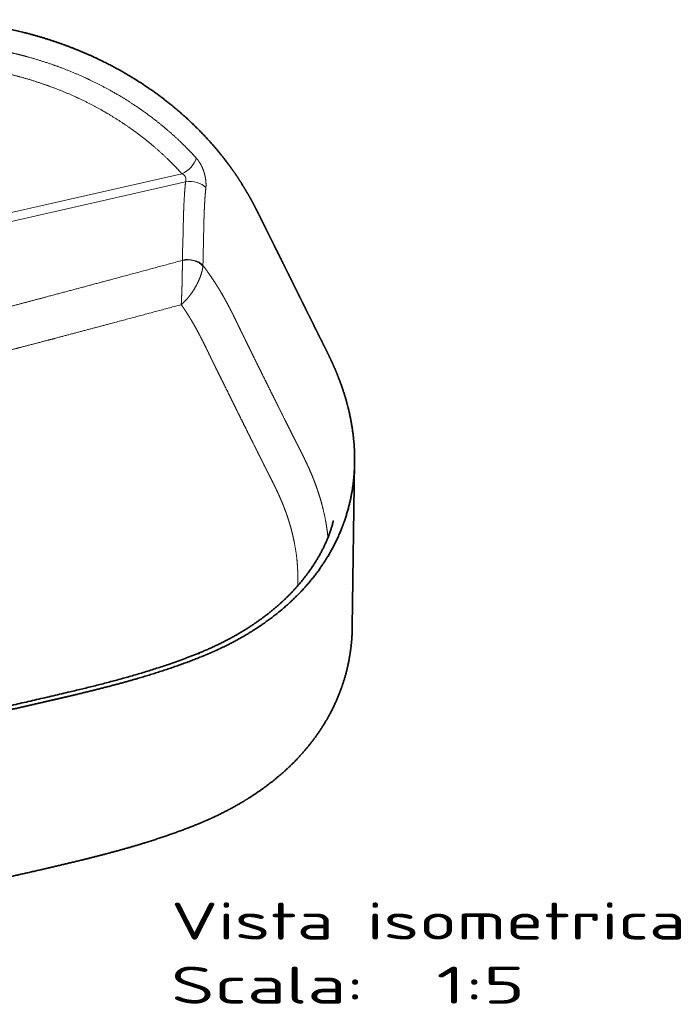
# Model space of a CAD drawing. Extents: x 30 to 395, y 31 to 279.
# Tile 9 of 10: x 332 to 395, y 33 to 126. Entities that reach past the tile are written whole.
import ezdxf
from ezdxf.enums import TextEntityAlignment as Align

# ---------------------------------------------------------------- set-up
doc = ezdxf.new("R2010")
doc.units = 0
doc.layers.get('0').update_dxf_attribs({"lineweight": 13})
doc.styles.get("Standard").update_dxf_attribs({"font": 'isocp.shx'})

# ---------------------------------------------------------------- blocks, each defined once
blk = doc.blocks.new('BLOCK96')
at = {"color": 7, "lineweight": 13}
for s, p, p2 in [('Vista isometrica', (230, -414.28), (472.88, -414.28)), ('Scala:', (230, -444.52), (321.08, -444.52)), ('  1:5', (321.08, -444.52), (396.98, -444.52))]:
    blk.add_text(s, height=17.5, dxfattribs=at).set_placement(p, p2, align=Align.FIT)
blk = doc.blocks.new('BLOCK97')
at = {"color": 7, "lineweight": 13}
for p, q in [((235.15, -52.71), (-150.78, -140.5)), ((236.88, -56.47), (-150.7, -144.64))]:
    blk.add_line(p, q, dxfattribs=at)
at = {"color": 7, "lineweight": 13, "ltscale": 0.003634}
blk.add_line((235.36, -93.48), (235.35, -93.63), dxfattribs=at)
at = {"color": 7, "lineweight": 35}
blk.add_line((315.53, -266.6), (316.62, -188.95), dxfattribs=at)
at = {"color": 7, "lineweight": 13, "ltscale": 0.000196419}
blk.add_line((242.84, -279.13), (242.84, -279.13), dxfattribs=at)
at = {"color": 7, "lineweight": 13}
for centre, radius, start, end in [((-16909.85, 339.03), 17150.66, 358.554952, 358.61808), ((-16197.54, 281.71), 16446.92, 358.684159, 358.750173), ((235.83, -95.42), 9.23, 354.7372, 356.594)]:
    blk.add_arc(centre, radius, start, end, dxfattribs=at)
for centre, major_axis, ratio, start_param, end_param in [((235.44, -47.07), (5.92, 5.38), 0.575119, 4.18821, 5.555993), ((239.58, -61.37), (7.95, -0.88), 0.624027, 0.603743, 1.985634), ((238.06, -98.52), (7.99, -0.47), 0.637259, 0.547475, 1.952713), ((238.06, -98.38), (8, -0.2), 0.644831, 0.523836, 1.931554)]:
    blk.add_ellipse(centre, major_axis=major_axis, ratio=ratio, start_param=start_param, end_param=end_param, dxfattribs=at)
at = {"color": 7, "lineweight": 35}
for points, degree, knots in [([(287.31, -103.94), (285.76, -100.83), (284.21, -97.72), (282.7, -94.66), (280.48, -90.21), (278.43, -86.07), (277.74, -84.7), (276.56, -82.33), (275.46, -80.1), (274.99, -79.15), (273.97, -77.09), (273.03, -75.15), (272.52, -74.12), (271.45, -71.95), (270.42, -69.93), (269.88, -68.86), (268.71, -66.63), (267.53, -64.46), (266.88, -63.3), (265.42, -60.75), (263.79, -58.06), (262.83, -56.54), (260.99, -53.72), (258.82, -50.63), (257.83, -49.24), (255.16, -45.66), (252.05, -41.79), (250.02, -39.39), (247.24, -36.27), (244.23, -33.14), (243.57, -32.46), (242.16, -31.04), (240.71, -29.63), (239.95, -28.89), (235.66, -24.83), (231.13, -20.93), (227.27, -17.85), (220.23, -12.64), (212.81, -7.87), (209.51, -5.88), (202.77, -2.05), (195.78, 1.42), (192.21, 3.08), (184.1, 6.57), (175.75, 9.6), (171.06, 11.13), (161.12, 14.03), (150.91, 16.27), (145.49, 17.27), (135.95, 18.69), (126.26, 19.55), (122.1, 19.81), (115.11, 20.06), (108.1, 20.02), (105.28, 19.96), (99.17, 19.72), (93.06, 19.25), (89.78, 18.94), (85.13, 18.41), (80.51, 17.72), (79.18, 17.51), (76.49, 17.07), (73.81, 16.58), (72.48, 16.33), (69.62, 15.77), (66.77, 15.17), (65.26, 14.85), (63.14, 14.39), (61.03, 13.91), (60.43, 13.78), (59.83, 13.64), (59.22, 13.51)], 5, [0, 0, 0, 0, 0, 0, 36.312335, 36.312335, 36.312335, 55.211603, 55.211603, 55.211603, 69.983861, 69.983861, 69.983861, 88.277886, 88.277886, 88.277886, 110.031453, 110.031453, 110.031453, 135.230226, 135.230226, 135.230226, 164.780305, 164.780305, 164.780305, 187.245575, 187.245575, 187.245575, 220.947714, 220.947714, 220.947714, 230.308706, 230.308706, 230.308706, 240.549941, 240.549941, 240.549941, 287.271682, 287.271682, 287.271682, 323.03611, 323.03611, 323.03611, 359.325848, 359.325848, 359.325848, 404.185598, 404.185598, 404.185598, 453.265574, 453.265574, 453.265574, 490.036673, 490.036673, 490.036673, 514.519764, 514.519764, 514.519764, 543.253344, 543.253344, 543.253344, 555.087779, 555.087779, 555.087779, 566.937911, 566.937911, 566.937911, 580.453772, 580.453772, 580.453772, 585.853782, 585.853782, 585.853782, 585.853782, 585.853782, 585.853782]), ([(316.62, -188.88), (316.67, -185.04), (316.52, -181.21), (316.18, -177.37), (315.15, -169.86), (313.45, -162.42), (312.45, -158.75), (310.66, -153.13), (308.51, -147.6), (307.69, -145.61), (306.36, -142.57), (304.94, -139.54), (304.43, -138.46), (303.3, -136.12), (302.13, -133.79), (301.5, -132.53), (300.09, -129.74), (298.69, -126.94), (297.62, -124.77), (296.1, -121.7), (294.58, -118.63), (293.48, -116.42), (291.78, -113.01), (290.09, -109.59), (289.15, -107.71), (288.22, -105.83), (287.28, -103.95)], 5, [0, 0, 0, 0, 0, 0, 32.245659, 32.245659, 32.245659, 63.411642, 63.411642, 63.411642, 80.800441, 80.800441, 80.800441, 90.487621, 90.487621, 90.487621, 101.849549, 101.849549, 101.849549, 115.738885, 115.738885, 115.738885, 129.52991, 129.52991, 129.52991, 146.515876, 146.515876, 146.515876, 146.515876, 146.515876, 146.515876]), ([(244.21, -280.76), (247.3, -279.53), (250.34, -278.22), (253.32, -276.85), (260.39, -273.38), (267.12, -269.49), (270.91, -267.08), (278.02, -262.12), (284.55, -256.66), (287.58, -253.87), (293.64, -247.74), (298.94, -241.14), (301.51, -237.52), (306.32, -229.83), (310.07, -221.74), (311.71, -217.49), (314.17, -209.63), (315.67, -201.61), (316.16, -197.97), (316.49, -193.96), (316.6, -189.95), (316.61, -189.59), (316.61, -189.24), (316.62, -188.88)], 5, [0, 0, 0, 0, 0, 0, 23.95886, 23.95886, 23.95886, 57.472473, 57.472473, 57.472473, 89.053104, 89.053104, 89.053104, 124.563057, 124.563057, 124.563057, 162.248408, 162.248408, 162.248408, 193.019906, 193.019906, 193.019906, 196.023979, 196.023979, 196.023979, 196.023979, 196.023979, 196.023979]), ([(306.6, -216.39), (306.59, -216.42), (306.57, -216.53), (306.51, -216.82), (306.4, -217.3), (306.22, -217.99), (305.99, -218.82), (305.75, -219.66), (305.49, -220.48), (305.23, -221.28), (304.93, -222.12), (304.61, -223), (304.26, -223.93), (303.88, -224.88), (303.45, -225.91), (302.9, -227.15), (302.26, -228.53), (301.53, -230.02), (300.78, -231.46), (299.97, -232.93), (299.11, -234.41), (298.21, -235.91), (297.25, -237.42), (296.19, -238.99), (294.95, -240.76), (293.52, -242.69), (291.89, -244.75), (290.35, -246.59), (289, -248.13), (287.88, -249.35), (286.83, -250.47), (285.74, -251.58), (284.63, -252.68), (283.49, -253.78), (282.33, -254.87), (281.14, -255.95), (279.93, -257.01), (278.69, -258.07), (277.42, -259.12), (276.13, -260.15), (274.82, -261.18), (273.48, -262.19), (272.12, -263.18), (270.71, -264.19), (269.24, -265.2), (267.74, -266.21), (266.23, -267.19), (264.69, -268.15), (263.14, -269.1), (261.56, -270.03), (259.96, -270.94), (258.34, -271.84), (256.69, -272.72), (255.03, -273.58), (253.35, -274.43), (251.64, -275.26), (249.92, -276.07), (248.18, -276.86), (246.42, -277.64), (244.64, -278.4), (243.44, -278.89), (242.84, -279.13)], 3, [0, 0, 0, 0, 0.089933, 0.344355, 0.876289, 1.579349, 2.489949, 3.436032, 4.22081, 5.061572, 5.956154, 6.899889, 7.887941, 8.916291, 9.985699, 11.234075, 12.977537, 14.559268, 16.191826, 17.86666, 19.581956, 21.334813, 23.122706, 24.943064, 27.013136, 29.596644, 32.15165, 34.897906, 36.782703, 38.308925, 39.848812, 41.402069, 42.968654, 44.548246, 46.14065, 47.745597, 49.362803, 50.992072, 52.633299, 54.286375, 55.951124, 57.627419, 59.315133, 61.014354, 62.844908, 64.645099, 66.443224, 68.252962, 70.074031, 71.906107, 73.748991, 75.602424, 77.466266, 79.339996, 81.223896, 83.117926, 85.022092, 86.936314, 88.860609, 90.794898, 92.739364, 92.739364, 92.739364, 92.739364]), ([(241.72, -360.11), (244.82, -358.86), (247.88, -357.55), (250.9, -356.17), (256.65, -353.35), (262.16, -350.27), (264.78, -348.71), (272.83, -343.62), (280.23, -337.95), (284.94, -333.82), (293.44, -325.24), (300.38, -315.84), (303.39, -311.05), (306.87, -304.46), (309.61, -297.66), (310.25, -295.95), (312.36, -289.82), (313.89, -283.58), (314.69, -279.04), (315.27, -273.82), (315.48, -268.59), (315.5, -267.92), (315.52, -267.26), (315.53, -266.6)], 5, [0, 0, 0, 0, 0, 0, 30.497744, 30.497744, 30.497744, 59.417038, 59.417038, 59.417038, 121.273487, 121.273487, 121.273487, 181.146968, 181.146968, 181.146968, 201.159648, 201.159648, 201.159648, 252.152398, 252.152398, 252.152398, 259.511866, 259.511866, 259.511866, 259.511866, 259.511866, 259.511866]), ([(54.69, -321.93), (57.45, -321.72), (62.93, -321.23), (71.11, -320.3), (79.22, -319.2), (87.26, -317.94), (95.26, -316.54), (103.23, -315.02), (111.17, -313.4), (119.1, -311.7), (127.03, -309.96), (134.94, -308.18), (142.86, -306.38), (150.77, -304.59), (158.68, -302.79), (166.58, -300.98), (174.48, -299.16), (181.72, -297.46), (188.31, -295.88), (194.23, -294.41), (200.11, -292.9), (205.95, -291.34), (211.75, -289.71), (217.49, -288.01), (223.18, -286.23), (229.31, -284.19), (235.87, -281.85), (240.53, -280.06), (242.83, -279.13)], 3, [0, 0, 0, 0, 8.290159, 16.51465, 24.68894, 32.827699, 40.944889, 49.051776, 57.157187, 65.26636, 73.380608, 81.497041, 89.611431, 97.724326, 105.836719, 113.947177, 122.052622, 130.142527, 136.26656, 142.368468, 148.44456, 154.492267, 160.510507, 166.499102, 172.459349, 178.39359, 185.885084, 193.349531, 193.349531, 193.349531, 193.349531]), ([(244.21, -280.76), (234.15, -284.79), (223.88, -288.35), (213.39, -291.46), (198.87, -295.31), (184.18, -298.84), (180.24, -299.77), (174.78, -301.05), (169.31, -302.3), (167.79, -302.65), (160.57, -304.3), (153.36, -305.94), (147.66, -307.24), (140.07, -308.97), (132.47, -310.68), (130.57, -311.1), (116.75, -314.18), (102.91, -317.13), (90.94, -319.43), (76.75, -321.59), (62.36, -323.04), (60.23, -323.24), (58.1, -323.42), (55.96, -323.59)], 5, [0, 0, 0, 0, 0, 0, 79.896436, 79.896436, 79.896436, 109.083969, 109.083969, 109.083969, 120.314935, 120.314935, 120.314935, 162.364979, 162.364979, 162.364979, 176.383117, 176.383117, 176.383117, 264.254103, 264.254103, 264.254103, 279.483873, 279.483873, 279.483873, 279.483873, 279.483873, 279.483873]), ([(243.3, -279.26), (243.29, -279.25), (243.27, -279.25), (243.27, -279.24), (243.17, -279.17), (243.08, -279.12), (243, -279.1), (242.92, -279.1), (242.83, -279.13)], 5, [0, 0, 0, 0, 0, 0, 1.273476, 1.273476, 1.273476, 11.873499, 11.873499, 11.873499, 11.873499, 11.873499, 11.873499]), ([(243.3, -279.26), (243.29, -279.26), (243.29, -279.26), (243.28, -279.25), (243.28, -279.24), (243.27, -279.23), (243.26, -279.23), (243.17, -279.16), (243.09, -279.11), (243.01, -279.09), (242.93, -279.1), (242.84, -279.13)], 5, [0, 0, 0, 0, 0, 0, 0.591482, 0.591482, 0.591482, 1.182963, 1.182963, 1.182963, 11.824345, 11.824345, 11.824345, 11.824345, 11.824345, 11.824345]), ([(241.72, -360.11), (233.73, -363.31), (225.56, -366.23), (217.21, -368.88), (204.29, -372.58), (191.2, -375.91), (186.67, -377.03), (179.06, -378.85), (171.43, -380.63), (168.34, -381.34), (159.57, -383.35), (150.78, -385.35), (145.08, -386.64), (137.49, -388.37), (129.89, -390.08), (127.99, -390.51), (115.41, -393.31), (102.78, -396.02), (91.99, -398.15), (78.6, -400.36), (65.07, -401.97), (62.55, -402.25), (59.01, -402.61), (55.46, -402.93), (54.44, -403.01), (53.42, -403.1), (52.4, -403.17)], 5, [0, 0, 0, 0, 0, 0, 78.645868, 78.645868, 78.645868, 120.079569, 120.079569, 120.079569, 148.11775, 148.11775, 148.11775, 199.873562, 199.873562, 199.873562, 217.127283, 217.127283, 217.127283, 313.937448, 313.937448, 313.937448, 336.06085, 336.06085, 336.06085, 344.965124, 344.965124, 344.965124, 344.965124, 344.965124, 344.965124])]:
    blk.add_open_spline(points, degree=degree, knots=knots, dxfattribs=at)
at = {"color": 7, "lineweight": 13}
for points, knots in [([(1.89, -10.5), (3.39, -10.15), (4.89, -9.81), (6.39, -9.47), (8.09, -9.09), (9.79, -8.7), (10.11, -8.63), (10.53, -8.53), (10.95, -8.43), (11.18, -8.38), (11.9, -8.22), (12.64, -8.05), (13.17, -7.93), (14.36, -7.66), (15.55, -7.39), (16.22, -7.23), (17.12, -7.03), (17.98, -6.83), (18.2, -6.78), (20.95, -6.16), (23.69, -5.53), (26.19, -4.96), (30.63, -3.95), (35.07, -2.95), (36.19, -2.69), (39.46, -1.95), (42.73, -1.21), (44.05, -0.91), (46.05, -0.46), (48.04, 0), (48.71, 0.15), (50.09, 0.47), (51.47, 0.78), (51.93, 0.89), (55, 1.6), (58.08, 2.32), (60.45, 2.86), (63.02, 3.45), (65.59, 4.01), (65.78, 4.06), (66.37, 4.18), (66.96, 4.31), (67.35, 4.4), (68.16, 4.57), (68.96, 4.74), (69.25, 4.8), (71.53, 5.28), (73.81, 5.73), (75.67, 6.09), (78.05, 6.51), (80.45, 6.9), (80.97, 6.98), (81.92, 7.13), (82.87, 7.27), (83.31, 7.33), (85.49, 7.64), (87.67, 7.92), (89.43, 8.12), (93.46, 8.53), (97.5, 8.85), (99.79, 8.99), (103.92, 9.2), (108.07, 9.3), (109.92, 9.32), (113.6, 9.32), (117.28, 9.23), (119.11, 9.17), (122.77, 9), (126.42, 8.74), (128.23, 8.59), (133.67, 8.08), (139.07, 7.38), (142.66, 6.83), (147.1, 6.04), (151.51, 5.12), (152.39, 4.93), (155, 4.36), (157.6, 3.73), (159.32, 3.3), (165.3, 1.71), (171.17, -0.11), (175.3, -1.53), (180.98, -3.68), (186.51, -6.04), (188.07, -6.73), (193.49, -9.2), (198.75, -11.88), (202.42, -13.89), (206.71, -16.42), (210.87, -19.08), (211.56, -19.53), (213.27, -20.65), (214.95, -21.8), (215.96, -22.5), (219.94, -25.32), (223.78, -28.27), (226.58, -30.55), (231.49, -34.78), (236.1, -39.19), (238.1, -41.2), (240.04, -43.24), (241.92, -45.32)], [0, 0, 0, 0, 0, 0, 13.465385, 13.465385, 13.465385, 15.235243, 15.235243, 15.235243, 17.23006, 17.23006, 17.23006, 21.578959, 21.578959, 21.578959, 27.014913, 27.014913, 27.014913, 29.231306, 29.231306, 29.231306, 51.634014, 51.634014, 51.634014, 69.029888, 69.029888, 69.029888, 80.966805, 80.966805, 80.966805, 86.935265, 86.935265, 86.935265, 93.356446, 93.356446, 93.356446, 114.518332, 114.518332, 114.518332, 116.267, 116.267, 116.267, 119.764337, 119.764337, 119.764337, 123.485414, 123.485414, 123.485414, 140.015324, 140.015324, 140.015324, 144.48589, 144.48589, 144.48589, 148.311681, 148.311681, 148.311681, 163.42319, 163.42319, 163.42319, 183.017553, 183.017553, 183.017553, 198.759383, 198.759383, 198.759383, 214.366026, 214.366026, 214.366026, 229.900286, 229.900286, 229.900286, 260.824769, 260.824769, 260.824769, 268.519827, 268.519827, 268.519827, 283.810275, 283.810275, 283.810275, 321.862471, 321.862471, 321.862471, 336.972886, 336.972886, 336.972886, 374.70986, 374.70986, 374.70986, 382.251812, 382.251812, 382.251812, 393.542484, 393.542484, 393.542484, 427.569957, 427.569957, 427.569957, 455.014242, 455.014242, 455.014242, 455.014242, 455.014242, 455.014242]), ([(4.29, -20.3), (5.96, -19.92), (7.64, -19.53), (9.31, -19.15), (12.54, -18.42), (15.76, -17.69), (17.93, -17.19), (21.99, -16.27), (26.06, -15.34), (28.57, -14.77), (31.92, -14.01), (35.27, -13.25), (36.1, -13.06), (40, -12.17), (43.9, -11.29), (46.97, -10.6), (50.32, -9.83), (53.68, -9.06), (53.96, -8.99), (57.02, -8.29), (60.07, -7.58), (62.83, -6.94), (66.32, -6.15), (69.78, -5.4), (70.5, -5.24), (73.37, -4.64), (76.21, -4.07), (78.33, -3.67), (80.71, -3.26), (83.09, -2.89), (83.36, -2.85), (85.69, -2.49), (88.04, -2.18), (90.14, -1.93), (93.03, -1.63), (95.93, -1.38), (96.73, -1.32), (98.31, -1.2), (99.9, -1.1), (100.7, -1.05), (103.64, -0.89), (106.59, -0.79), (108.74, -0.75), (113.02, -0.73), (117.3, -0.83), (119.42, -0.91), (122.6, -1.07), (125.77, -1.31), (126.82, -1.39), (132.07, -1.86), (137.29, -2.51), (141.44, -3.15), (146.59, -4.09), (151.67, -5.22), (152.68, -5.46), (158.27, -6.78), (163.77, -8.33), (168.2, -9.74), (174.02, -11.81), (179.67, -14.11), (181.09, -14.7), (186.8, -17.18), (192.32, -19.89), (196.36, -22.06), (201.62, -25.13), (206.66, -28.39), (207.92, -29.23), (211.73, -31.83), (215.4, -34.55), (217.8, -36.41), (222.53, -40.29), (226.99, -44.34), (229.18, -46.44), (231.68, -48.96), (234.07, -51.53), (234.44, -51.92), (234.8, -52.31), (235.15, -52.71)], [406.230488, 406.230488, 406.230488, 406.230488, 406.230488, 406.230488, 418.551615, 418.551615, 418.551615, 429.977092, 429.977092, 429.977092, 448.462378, 448.462378, 448.462378, 454.62414, 454.62414, 454.62414, 477.180761, 477.180761, 477.180761, 479.231368, 479.231368, 479.231368, 499.595564, 499.595564, 499.595564, 505.10652, 505.10652, 505.10652, 521.135509, 521.135509, 521.135509, 523.164363, 523.164363, 523.164363, 538.726189, 538.726189, 538.726189, 544.556389, 544.556389, 544.556389, 550.386588, 550.386588, 550.386588, 566.134876, 566.134876, 566.134876, 581.633057, 581.633057, 581.633057, 589.340845, 589.340845, 589.340845, 620.133311, 620.133311, 620.133311, 627.845464, 627.845464, 627.845464, 662.756149, 662.756149, 662.756149, 674.574937, 674.574937, 674.574937, 710.723349, 710.723349, 710.723349, 723.090289, 723.090289, 723.090289, 748.340716, 748.340716, 748.340716, 774.411703, 774.411703, 774.411703, 779.085062, 779.085062, 779.085062, 779.085062, 779.085062, 779.085062]), ([(241.92, -45.32), (242.32, -45.76), (242.71, -46.23), (243.07, -46.73), (243.93, -48.05), (244.64, -49.46), (245.02, -50.33), (245.65, -52.08), (246.09, -53.85), (246.26, -54.74), (246.46, -56.2), (246.52, -57.63), (246.52, -58.19), (246.5, -58.74), (246.44, -59.28)], [0, 0, 0, 0, 0, 0, 4.850395, 4.850395, 4.850395, 12.234197, 12.234197, 12.234197, 19.489139, 19.489139, 19.489139, 24.163143, 24.163143, 24.163143, 24.163143, 24.163143, 24.163143]), ([(235.15, -52.71), (235.37, -52.8), (235.57, -52.9), (235.76, -53.01), (236.27, -53.39), (236.62, -53.84), (236.79, -54.16), (237, -54.73), (237.06, -55.32), (237.06, -55.57), (237.03, -55.9), (236.96, -56.23), (236.93, -56.31), (236.91, -56.39), (236.88, -56.47)], [0, 0, 0, 0, 0, 0, 3.954288, 3.954288, 3.954288, 11.730373, 11.730373, 11.730373, 17.542316, 17.542316, 17.542316, 19.447828, 19.447828, 19.447828, 19.447828, 19.447828, 19.447828]), ([(236.88, -56.47), (236.62, -58.79), (236.42, -61.2), (236.25, -63.69), (236.08, -66.97), (235.95, -70.32), (235.93, -71.09), (235.89, -72.26), (235.86, -73.44), (235.85, -73.76), (235.84, -74.18), (235.83, -74.59)], [0, 0, 0, 0, 0, 0, 24.335042, 24.335042, 24.335042, 31.429943, 31.429943, 31.429943, 35.242598, 35.242598, 35.242598, 35.242598, 35.242598, 35.242598]), ([(246.44, -59.28), (246.2, -61.5), (246.01, -63.85), (245.86, -66.27), (245.7, -69.5), (245.59, -72.8), (245.56, -73.55), (245.53, -74.72), (245.5, -75.89), (245.49, -76.2), (245.48, -76.61), (245.48, -77.03)], [0, 0, 0, 0, 0, 0, 24.172171, 24.172171, 24.172171, 31.241033, 31.241033, 31.241033, 35.078659, 35.078659, 35.078659, 35.078659, 35.078659, 35.078659]), ([(1.6, -152.3), (6.41, -151.31), (11.13, -150.33), (15.77, -149.35), (27.56, -146.83), (38.93, -144.3), (45.88, -142.72), (57.21, -140.09), (68.94, -137.26), (73.54, -136.14), (82.24, -134), (91.27, -131.73), (95.5, -130.66), (105.5, -128.11), (115.8, -125.46), (121.73, -123.91), (133.53, -120.83), (145.48, -117.68), (151.2, -116.17), (161.57, -113.42), (171.96, -110.65), (176.53, -109.43), (190.99, -105.56), (205.46, -101.68), (215.37, -99.01), (225.37, -96.32), (235.35, -93.63)], [0, 0, 0, 0, 0, 0, 48.618526, 48.618526, 48.618526, 126.467128, 126.467128, 126.467128, 174.824232, 174.824232, 174.824232, 216.564889, 216.564889, 216.564889, 271.516456, 271.516456, 271.516456, 324.92232, 324.92232, 324.92232, 364.850557, 364.850557, 364.850557, 454.661844, 454.661844, 454.661844, 454.661844, 454.661844, 454.661844]), ([(234.82, -114.52), (234.82, -114.5), (234.82, -114.48), (234.82, -114.46), (234.84, -114.15), (234.86, -113.83), (234.87, -113.52), (234.96, -111.79), (235.04, -109.91), (235.1, -108.3), (235.18, -105.76), (235.25, -103.13), (235.27, -102.21), (235.31, -99.89), (235.34, -97.58), (235.35, -96.21), (235.36, -94.87), (235.35, -93.63)], [0, 0, 0, 0, 0, 0, 0.17983, 0.17983, 0.17983, 2.877052, 2.877052, 2.877052, 15.32535, 15.32535, 15.32535, 21.96726, 21.96726, 21.96726, 32.008463, 32.008463, 32.008463, 32.008463, 32.008463, 32.008463]), ([(234.82, -114.52), (234.83, -114.51), (234.85, -114.49), (234.87, -114.48), (235.14, -114.24), (235.42, -113.99), (235.68, -113.75), (237.07, -112.4), (238.4, -110.87), (239.44, -109.52), (240.91, -107.34), (242.19, -104.99), (242.61, -104.17), (243.56, -102.11), (244.31, -100), (244.67, -98.72), (244.92, -97.47), (245.03, -96.27)], [0, 0, 0, 0, 0, 0, 0.189814, 0.189814, 0.189814, 3.036719, 3.036719, 3.036719, 15.812033, 15.812033, 15.812033, 22.459138, 22.459138, 22.459138, 32.247495, 32.247495, 32.247495, 32.247495, 32.247495, 32.247495]), ([(245.05, -95.97), (245.98, -97.21), (246.89, -98.46), (247.79, -99.72), (249.31, -101.93), (250.77, -104.15), (251.37, -105.11), (252.07, -106.22), (252.75, -107.33), (252.85, -107.49), (253.04, -107.81), (253.23, -108.13), (253.32, -108.29), (254.49, -110.25), (255.61, -112.23), (256.6, -114.07), (257.63, -116.04), (258.64, -118.04), (258.71, -118.17), (258.84, -118.44), (258.98, -118.7), (259.05, -118.85), (259.19, -119.13), (259.34, -119.43), (259.39, -119.54), (260.11, -120.99), (260.82, -122.44), (261.45, -123.74), (262.15, -125.2), (262.85, -126.65), (262.9, -126.76), (263.05, -127.06), (263.2, -127.37), (263.24, -127.46), (263.81, -128.63), (264.38, -129.79), (264.87, -130.8), (265.65, -132.38), (266.43, -133.97), (266.71, -134.54), (267.28, -135.7), (267.85, -136.85), (268.13, -137.42), (269.67, -140.56), (271.22, -143.69), (272.48, -146.24), (273.88, -149.07), (275.28, -151.89), (275.41, -152.17), (275.55, -152.45), (275.69, -152.72)], [0, 0, 0, 0, 0, 0, 13.588982, 13.588982, 13.588982, 23.653044, 23.653044, 23.653044, 25.314102, 25.314102, 25.314102, 26.97516, 26.97516, 26.97516, 45.905281, 45.905281, 45.905281, 47.211873, 47.211873, 47.211873, 48.660091, 48.660091, 48.660091, 50.182665, 50.182665, 50.182665, 63.237063, 63.237063, 63.237063, 64.800114, 64.800114, 64.800114, 66.389091, 66.389091, 66.389091, 76.566096, 76.566096, 76.566096, 82.377902, 82.377902, 82.377902, 88.191567, 88.191567, 88.191567, 114.011924, 114.011924, 114.011924, 116.805888, 116.805888, 116.805888, 116.805888, 116.805888, 116.805888]), ([(5.5, -171.63), (10.4, -170.6), (15.21, -169.59), (19.95, -168.57), (32.02, -165.96), (43.68, -163.36), (50.82, -161.73), (63.34, -158.83), (76.36, -155.71), (82.02, -154.34), (94.45, -151.29), (107.5, -148.02), (114.72, -146.19), (126.88, -143.07), (139.27, -139.86), (144.43, -138.52), (152.96, -136.29), (161.54, -134.03), (165.03, -133.11), (171.05, -131.52), (177.08, -129.93), (179.61, -129.26), (192.18, -125.93), (204.75, -122.58), (214.78, -119.89), (224.8, -117.21), (234.82, -114.52)], [0, 0, 0, 0, 0, 0, 49.343957, 49.343957, 49.343957, 128.766142, 128.766142, 128.766142, 187.442358, 187.442358, 187.442358, 254.61787, 254.61787, 254.61787, 300.362762, 300.362762, 300.362762, 331.720336, 331.720336, 331.720336, 354.412081, 354.412081, 354.412081, 444.334251, 444.334251, 444.334251, 444.334251, 444.334251, 444.334251]), ([(234.82, -114.52), (235.66, -115.73), (236.48, -116.94), (237.28, -118.16), (238.2, -119.61), (239.09, -121.07), (239.23, -121.29), (239.5, -121.74), (239.77, -122.19), (239.91, -122.42), (240.96, -124.21), (241.97, -126.01), (242.83, -127.61), (243.72, -129.3), (244.6, -131.03), (244.64, -131.11), (244.82, -131.45), (244.99, -131.79), (245.11, -132.04), (245.28, -132.37), (245.45, -132.71), (245.49, -132.8), (246.19, -134.2), (246.88, -135.62), (247.53, -136.97), (248.22, -138.39), (248.91, -139.82), (248.94, -139.88), (249.04, -140.08), (249.14, -140.28), (249.2, -140.41), (249.33, -140.68), (249.46, -140.95), (249.53, -141.08), (249.86, -141.76), (250.18, -142.43), (250.45, -142.97), (251.23, -144.56), (252.01, -146.15), (252.58, -147.29), (253.53, -149.23), (254.49, -151.16), (255.37, -152.95), (256.73, -155.7), (258.09, -158.45), (259.01, -160.31), (260.04, -162.4), (261.07, -164.48), (261.29, -164.93), (261.47, -165.28), (261.64, -165.62), (261.7, -165.75), (261.76, -165.88), (261.83, -166)], [0, 0, 0, 0, 0, 0, 13.629967, 13.629967, 13.629967, 16.124042, 16.124042, 16.124042, 18.601275, 18.601275, 18.601275, 35.747745, 35.747745, 35.747745, 36.630383, 36.630383, 36.630383, 39.278317, 39.278317, 39.278317, 40.160968, 40.160968, 40.160968, 53.726195, 53.726195, 53.726195, 54.398783, 54.398783, 54.398783, 55.743982, 55.743982, 55.743982, 57.08918, 57.08918, 57.08918, 62.469867, 62.469867, 62.469867, 73.034417, 73.034417, 73.034417, 81.943384, 81.943384, 81.943384, 100.745175, 100.745175, 100.745175, 102.95058, 102.95058, 102.95058, 104.237832, 104.237832, 104.237832, 104.237832, 104.237832, 104.237832]), ([(275.69, -152.72), (277.1, -155.59), (278.53, -158.45), (279.95, -161.31), (281.7, -164.82), (283.45, -168.32), (283.93, -169.28), (284.96, -171.35), (285.99, -173.42), (286.7, -174.84), (287.46, -176.34), (288.22, -177.84), (288.26, -177.93), (288.35, -178.11), (288.45, -178.29), (288.49, -178.38), (288.59, -178.57), (288.68, -178.76), (288.72, -178.83), (289.47, -180.31), (290.23, -181.79), (290.93, -183.18), (291.87, -185.03), (292.77, -186.89), (293, -187.36), (293.81, -189.05), (294.6, -190.73), (295.15, -191.95), (295.98, -193.85), (296.78, -195.77), (297.06, -196.47), (297.84, -198.46), (298.57, -200.46), (299.03, -201.77), (299.89, -204.37), (300.67, -207), (301.04, -208.3), (302.09, -212.29), (302.93, -216.3), (303.4, -219), (303.78, -221.72), (304.05, -224.44)], [0, 0, 0, 0, 0, 0, 29.049786, 29.049786, 29.049786, 35.668348, 35.668348, 35.668348, 50.165886, 50.165886, 50.165886, 51.071423, 51.071423, 51.071423, 51.976959, 51.976959, 51.976959, 52.931092, 52.931092, 52.931092, 67.124636, 67.124636, 67.124636, 71.944662, 71.944662, 71.944662, 84.391298, 84.391298, 84.391298, 91.423662, 91.423662, 91.423662, 104.428257, 104.428257, 104.428257, 117.262847, 117.262847, 117.262847, 143.413154, 143.413154, 143.413154, 143.413154, 143.413154, 143.413154]), ([(261.83, -166), (263.09, -168.55), (264.35, -171.09), (265.61, -173.63), (267.27, -176.95), (268.92, -180.27), (269.46, -181.35), (270.24, -182.91), (271.02, -184.48), (271.55, -185.55), (272.36, -187.17), (273.17, -188.8), (273.6, -189.64), (274.11, -190.67), (274.63, -191.69), (274.74, -191.91), (274.89, -192.2), (275.03, -192.47), (275.08, -192.57), (275.61, -193.61), (276.14, -194.66), (276.62, -195.6), (277.33, -197.02), (278.03, -198.42), (278.28, -198.92), (278.84, -200.06), (279.38, -201.19), (279.69, -201.84), (280.3, -203.13), (280.89, -204.42), (281.17, -205.05), (281.72, -206.3), (282.25, -207.55), (282.51, -208.18), (283.02, -209.42), (283.5, -210.66), (283.73, -211.29), (284.42, -213.15), (285.06, -215.02), (285.47, -216.28), (286.05, -218.16), (286.58, -220.06), (286.75, -220.69), (287.24, -222.56), (287.68, -224.44), (287.95, -225.69), (288.96, -230.74), (289.61, -235.82), (289.87, -239.64), (289.92, -243.47), (289.73, -247.29)], [0, 0, 0, 0, 0, 0, 25.704365, 25.704365, 25.704365, 33.653915, 33.653915, 33.653915, 41.616956, 41.616956, 41.616956, 50.163739, 50.163739, 50.163739, 52.039558, 52.039558, 52.039558, 52.991672, 52.991672, 52.991672, 62.708646, 62.708646, 62.708646, 67.604407, 67.604407, 67.604407, 74.667623, 74.667623, 74.667623, 81.360656, 81.360656, 81.360656, 88.034775, 88.034775, 88.034775, 94.612775, 94.612775, 94.612775, 107.720675, 107.720675, 107.720675, 114.245754, 114.245754, 114.245754, 127.092686, 127.092686, 127.092686, 166.138686, 166.138686, 166.138686, 166.138686, 166.138686, 166.138686])]:
    blk.add_open_spline(points, degree=5, knots=knots, dxfattribs=at)

msp = doc.modelspace()

# ---------------------------------------------------------------- block references
at = {"lineweight": 0, "xscale": 0.2, "yscale": 0.2, "zscale": 0.2}
for name in ['BLOCK97', 'BLOCK96']:
    msp.add_blockref(name, (300.66, 122.2471), dxfattribs=at)

doc.saveas('drawing.dxf')
